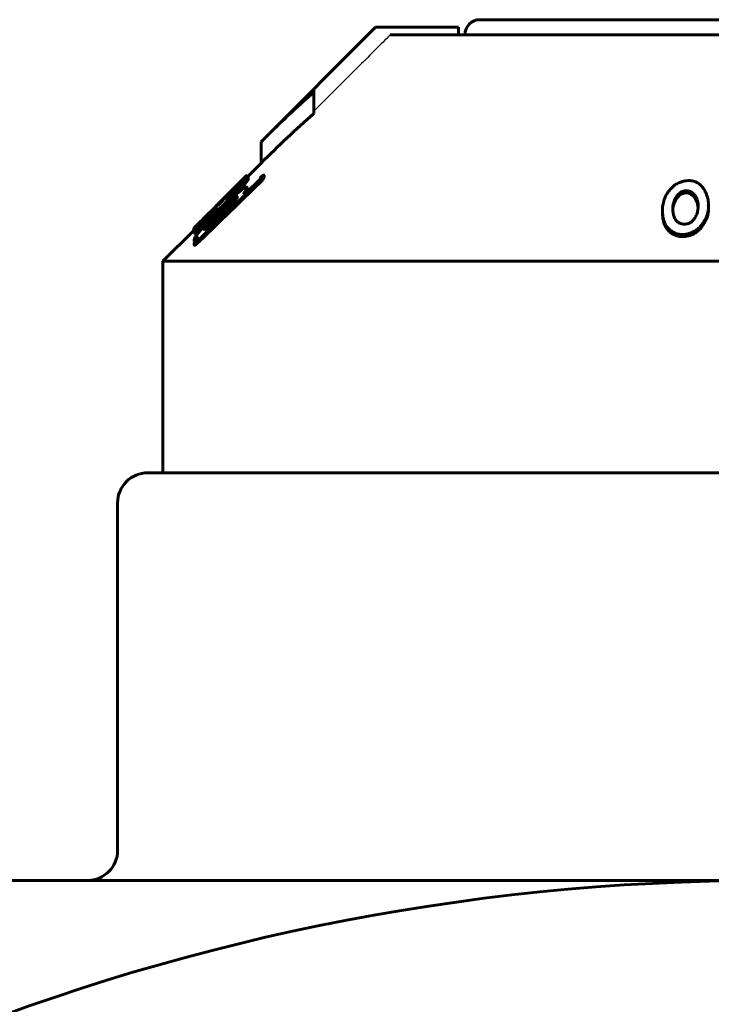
# Model space of a CAD drawing. Header units: millimetres. Extents: x -361 to 731, y -180 to 180.
# Tile 10 of 14: x 526 to 572, y 113 to 178. Entities that reach past the tile are written whole.
import ezdxf

# ---------------------------------------------------------------- set-up
doc = ezdxf.new("R2010")
doc.units = ezdxf.units.MM
doc.linetypes.add('K5LT-1', pattern=[0])
doc.linetypes.add('K5LT_BASIC', pattern=[0])
doc.layers.add('Системный слой (1)', color=7, linetype='Continuous', true_color=0x6c6c6c)

# ---------------------------------------------------------------- blocks, each defined once
blk = doc.blocks.new('U35')
at = {"layer": 'Системный слой (1)', "color": 150, "linetype": 'K5LT_BASIC', "lineweight": 60, "true_color": 0x0080ff}
for p, q in [((540.981, 167.686), (540.969, 167.675)), ((540.986, 167.69), (540.981, 167.686)), ((540.988, 167.691), (540.986, 167.69)), ((540.986, 167.688), (540.987, 167.69)), ((540.987, 167.69), (540.988, 167.691)), ((540.988, 167.691), (540.988, 167.691))]:
    blk.add_line(p, q, dxfattribs=at)
blk = doc.blocks.new('U36')
at = {"layer": 'Системный слой (1)', "color": 150, "linetype": 'K5LT_BASIC', "lineweight": 60, "true_color": 0x0080ff}
for p, q in [((570.655, 166.247), (570.318, 166.501)), ((570.829, 165.911), (570.655, 166.247)), ((570.891, 165.548), (570.829, 165.911))]:
    blk.add_line(p, q, dxfattribs=at)
blk = doc.blocks.new('U37')
at = {"layer": 'Системный слой (1)', "color": 150, "linetype": 'K5LT_BASIC', "lineweight": 60, "true_color": 0x0080ff}
for p, q in [((539.84, 166.265), (539.762, 166.189)), ((539.918, 166.339), (539.84, 166.265)), ((539.996, 166.413), (539.918, 166.339))]:
    blk.add_line(p, q, dxfattribs=at)
blk = doc.blocks.new('U38')
at = {"layer": 'Системный слой (1)', "color": 150, "linetype": 'K5LT_BASIC', "lineweight": 60, "true_color": 0x0080ff}
for p, q in [((538.991, 165.24), (538.996, 165.229)), ((538.996, 165.229), (539.016, 165.231)), ((539.016, 165.231), (539.058, 165.255))]:
    blk.add_line(p, q, dxfattribs=at)
blk = doc.blocks.new('U39')
at = {"layer": 'Системный слой (1)', "color": 150, "linetype": 'K5LT_BASIC', "lineweight": 60, "true_color": 0x0080ff}
for p, q in [((537.511, 163.319), (537.524, 163.309)), ((537.524, 163.309), (537.545, 163.306)), ((537.545, 163.306), (537.575, 163.311))]:
    blk.add_line(p, q, dxfattribs=at)
blk = doc.blocks.new('U40')
at = {"layer": 'Системный слой (1)', "color": 150, "linetype": 'K5LT_BASIC', "lineweight": 60, "true_color": 0x0080ff}
for p, q in [((537.466, 164.069), (537.468, 164.075)), ((537.468, 164.075), (537.472, 164.085)), ((537.472, 164.085), (537.48, 164.097))]:
    blk.add_line(p, q, dxfattribs=at)
blk = doc.blocks.new('U41')
at = {"layer": 'Системный слой (1)', "color": 150, "linetype": 'K5LT_BASIC', "lineweight": 60, "true_color": 0x0080ff}
for p, q in [((540.988, 167.609), (541.02, 167.631)), ((541.02, 167.631), (541.038, 167.639)), ((541.038, 167.639), (541.044, 167.633))]:
    blk.add_line(p, q, dxfattribs=at)
blk = doc.blocks.new('U43')
at = {"layer": 'Системный слой (1)', "color": 150, "linetype": 'K5LT_BASIC', "lineweight": 60, "true_color": 0x0080ff}
for p, q in [((537.48, 164.041), (537.492, 164.051)), ((537.492, 164.051), (537.522, 164.078)), ((537.522, 164.078), (537.566, 164.118))]:
    blk.add_line(p, q, dxfattribs=at)
blk = doc.blocks.new('U44')
at = {"layer": 'Системный слой (1)', "color": 150, "linetype": 'K5LT_BASIC', "lineweight": 60, "true_color": 0x0080ff}
for p, q in [((540.988, 167.552), (541.935, 168.5)), ((535.435, 162), (537.48, 164.045))]:
    blk.add_line(p, q, dxfattribs=at)
blk = doc.blocks.new('U45')
at = {"layer": 'Системный слой (1)', "color": 150, "linetype": 'K5LT_BASIC', "lineweight": 60, "true_color": 0x0080ff}
for p, q in [((539.434, 165.359), (539.732, 165.639)), ((539.732, 165.639), (540.025, 165.902)), ((540.025, 165.902), (540.276, 166.097))]:
    blk.add_line(p, q, dxfattribs=at)
blk = doc.blocks.new('U51')
at = {"layer": 'Системный слой (1)', "color": 150, "linetype": 'K5LT_BASIC', "lineweight": 60, "true_color": 0x0080ff}
for p, q in [((540.445, 166.653), (540.717, 166.953)), ((539.844, 166.017), (540.152, 166.34)), ((540.152, 166.34), (540.445, 166.653))]:
    blk.add_line(p, q, dxfattribs=at)
blk = doc.blocks.new('U55')
at = {"layer": 'Системный слой (1)', "color": 150, "linetype": 'K5LT_BASIC', "lineweight": 60, "true_color": 0x0080ff}
for p, q in [((569.231, 165.617), (569.215, 165.522)), ((569.258, 165.711), (569.231, 165.617)), ((569.215, 165.522), (569.208, 165.428))]:
    blk.add_line(p, q, dxfattribs=at)
blk = doc.blocks.new('U56')
at = {"layer": 'Системный слой (1)', "color": 150, "linetype": 'K5LT_BASIC', "lineweight": 60, "true_color": 0x0080ff}
for p, q in [((539.124, 165.83), (540.893, 167.599)), ((537.598, 164.304), (538.355, 165.061))]:
    blk.add_line(p, q, dxfattribs=at)
blk = doc.blocks.new('U62')
at = {"layer": 'Системный слой (1)', "color": 150, "linetype": 'K5LT_BASIC', "lineweight": 60, "true_color": 0x0080ff}
for p, q in [((538.523, 164.942), (538.663, 165.088)), ((538.663, 165.088), (538.807, 165.236)), ((538.807, 165.236), (538.953, 165.385))]:
    blk.add_line(p, q, dxfattribs=at)
blk = doc.blocks.new('U63')
at = {"layer": 'Системный слой (1)', "color": 150, "linetype": 'K5LT_BASIC', "lineweight": 60, "true_color": 0x0080ff}
for p, q in [((541.004, 166.686), (541.009, 166.697)), ((541.009, 166.697), (541.013, 166.708)), ((541.013, 166.708), (541.017, 166.718))]:
    blk.add_line(p, q, dxfattribs=at)

msp = doc.modelspace()

# ---------------------------------------------------------------- linework, layer by layer
at = {"layer": 'Системный слой (1)', "color": 150, "linetype": 'K5LT_BASIC', "lineweight": 60, "true_color": 0x0080ff}
for p, q in [((556.435, 178), (594.435, 178)), ((541.935, 169.914), (549.521, 177.5)), ((549.521, 177.5), (549.58, 177.5)), ((555.01, 177.5), (549.58, 177.5)), ((555.01, 177), (555.01, 177.5)), ((550.497, 177), (573.685, 177)), ((545.435, 173.363), (545.435, 173.211)), ((545.435, 171.797), (545.435, 173.211)), ((541.935, 168.5), (541.935, 169.914)), ((540.986, 167.547), (540.986, 167.688)), ((540.988, 167.55), (540.988, 167.691)), ((541.044, 167.609), (541.044, 167.633)), ((542.149, 167.566), (542.149, 167.707)), ((540.25, 166.917), (540.14, 166.808)), ((540.25, 166.859), (540.25, 166.917)), ((540.41, 166.912), (540.41, 166.897)), ((540.717, 166.953), (540.717, 167.094)), ((540.917, 167.471), (540.986, 167.547)), ((541.075, 167.558), (541.075, 167.545)), ((541.075, 167.404), (541.075, 167.545)), ((541.846, 167.194), (541.846, 167.335)), ((539.601, 166.226), (539.601, 166.303)), ((539.673, 166.244), (539.762, 166.331)), ((539.762, 166.189), (539.762, 166.331)), ((539.943, 166.621), (539.943, 166.624)), ((539.943, 166.561), (539.943, 166.621)), ((540.086, 166.792), (540.052, 166.758)), ((540.086, 166.776), (540.086, 166.792)), ((540.14, 166.754), (540.14, 166.808)), ((540.747, 166.442), (540.785, 166.474)), ((541.017, 166.718), (541.017, 166.86)), ((570.318, 166.501), (570.318, 166.643)), ((539.063, 165.688), (539.063, 165.733)), ((539.782, 166.095), (539.349, 165.659)), ((539.349, 165.543), (539.349, 165.659)), ((539.673, 166.102), (539.67, 166.099)), ((539.673, 166.102), (539.673, 166.244)), ((539.762, 166.189), (539.673, 166.102)), ((539.707, 166.111), (539.673, 166.079)), ((539.782, 165.959), (539.782, 166.095)), ((569.258, 165.711), (569.258, 165.853)), ((571.56, 165.725), (571.58, 165.639)), ((571.58, 165.639), (571.58, 165.745)), ((571.58, 165.498), (571.58, 165.639)), ((538.305, 164.997), (538.305, 165.011)), ((538.503, 165.193), (538.595, 165.285)), ((538.612, 165.302), (538.612, 165.317)), ((538.647, 165.038), (538.647, 165.026)), ((538.647, 164.885), (538.647, 165.026)), ((538.971, 165.544), (538.953, 165.527)), ((538.953, 165.385), (538.953, 165.527)), ((538.971, 165.402), (538.953, 165.385)), ((538.971, 165.402), (538.971, 165.544)), ((538.991, 165.24), (538.991, 165.382)), ((539.131, 165.205), (539.237, 165.309)), ((539.237, 165.168), (539.131, 165.064)), ((539.434, 165.164), (539.148, 164.885)), ((539.202, 165.399), (539.257, 165.452)), ((539.434, 165.359), (539.434, 165.5)), ((568.521, 165.244), (568.521, 165.385)), ((537.657, 164.226), (537.657, 164.343)), ((538.302, 164.172), (538.302, 164.314)), ((538.377, 164.723), (538.343, 164.689)), ((538.377, 164.581), (538.343, 164.547)), ((538.377, 164.581), (538.377, 164.723)), ((568.79, 164.179), (568.79, 164.321)), ((537.466, 164.031), (537.466, 164.069)), ((537.48, 164.041), (537.48, 164.183)), ((537.497, 163.87), (537.497, 164.012)), ((537.784, 164.045), (537.784, 164.187)), ((538.302, 164.172), (538.276, 164.139)), ((570.966, 164.087), (570.966, 164.229)), ((537.511, 163.319), (537.511, 163.461)), ((537.511, 163.068), (537.511, 163.21)), ((537.528, 163.08), (537.528, 163.222)), ((537.906, 163.37), (537.906, 163.511)), ((535.435, 162), (615.435, 162)), ((535.435, 148), (535.435, 162)), ((616.435, 148), (534.435, 148)), ((532.435, 146), (532.435, 123)), ((575.435, 121), (451.435, 121))]:
    msp.add_line(p, q, dxfattribs=at)
msp.add_circle((575.435, -26), 147, dxfattribs=at)
for centre, radius, start, end in [((556.435, 177), 1, 90, 180), ((575.66, 125.222), 39.644, 98.00239, 98.26632), ((534.435, 146), 2, 90, 180), ((530.435, 123), 2, 270, 0)]:
    msp.add_arc(centre, radius, start, end, dxfattribs=at)
at = {"layer": 'Системный слой (1)', "color": 7, "linetype": 'K5LT-1'}
for points, knots in [([(549.58, 177.5), (549.365, 177.286), (547.984, 175.907), (546.602, 174.528), (545.435, 173.363)], [0, 0, 0, 0, 0.304, 1.954023, 1.954023, 1.954023, 1.954023]), ([(550.497, 177), (550.177, 176.681), (549.499, 176.004), (548.469, 174.976), (547.101, 173.612), (546.092, 172.605), (545.435, 171.949)], [0, 0, 0, 0, 1.276408, 2.707342, 4.113524, 6.73638, 6.73638, 6.73638, 6.73638])]:
    msp.add_open_spline(points, degree=3, knots=knots, dxfattribs=at)
at = {"layer": 'Системный слой (1)', "color": 150, "linetype": 'K5LT_BASIC', "lineweight": 60, "true_color": 0x0080ff}
for points, knots in [([(545.435, 173.211), (544.958, 172.792), (544.025, 171.946), (542.864, 170.835), (542.175, 170.154), (541.935, 169.914)], [0, 0, 0, 0, 2.4017, 4.74577, 6, 6, 6, 6]), ([(545.435, 171.797), (544.837, 171.271), (543.659, 170.195), (542.505, 169.07), (541.935, 168.5)], [0, 0, 0, 0, 2.51244, 5, 5, 5, 5]), ([(540.25, 166.917), (540.341, 167.009), (540.495, 167.167), (540.641, 167.319), (540.715, 167.396), (540.757, 167.44), (540.803, 167.49), (540.85, 167.54), (540.922, 167.617), (540.963, 167.662), (540.984, 167.686), (540.986, 167.688)], [0, 0, 0, 0, 2.839157, 4.897006, 5.403898, 5.985571, 6.786306, 7.740498, 8.677308, 11.68046, 12, 12, 12, 12]), ([(541.075, 167.558), (541.075, 167.564), (541.07, 167.57), (541.05, 167.564), (541.024, 167.55), (540.992, 167.529), (540.944, 167.493), (540.89, 167.449), (540.843, 167.41), (540.823, 167.392)], [0, 0, 0, 0, 1.881133, 3.303553, 4.226116, 5.764853, 6.799753, 8.634258, 10, 10, 10, 10]), ([(542.149, 167.707), (542.143, 167.712), (542.13, 167.716), (542.107, 167.709), (542.094, 167.704), (542.08, 167.697), (542.061, 167.686), (542.035, 167.669), (542.007, 167.648), (541.978, 167.624), (541.924, 167.578), (541.88, 167.537), (541.846, 167.504)], [0, 0, 0, 0, 3.054772, 4.087976, 4.537085, 5.197613, 6.089196, 7.063609, 8.046294, 8.99553, 9.83962, 13, 13, 13, 13]), ([(541.846, 167.335), (541.876, 167.364), (541.919, 167.408), (541.978, 167.471), (542.014, 167.512), (542.045, 167.549), (542.07, 167.581), (542.112, 167.64), (542.136, 167.681), (542.149, 167.707)], [0, 0, 0, 0, 2.082945, 3.070418, 4.43191, 5.06467, 5.886025, 6.884231, 10, 10, 10, 10]), ([(541.846, 167.194), (541.876, 167.223), (541.919, 167.267), (541.978, 167.329), (542.014, 167.371), (542.045, 167.408), (542.07, 167.439), (542.112, 167.498), (542.136, 167.539), (542.149, 167.566)], [0, 0, 0, 0, 2.082945, 3.070418, 4.43191, 5.06467, 5.886025, 6.884231, 10, 10, 10, 10]), ([(540.823, 167.392), (540.719, 167.299), (540.492, 167.091), (540.112, 166.728), (539.708, 166.333), (539.432, 166.059), (539.295, 165.921)], [0, 0, 0, 0, 1.699632, 3.43004, 5.197194, 7, 7, 7, 7]), ([(540.41, 166.912), (540.41, 166.915), (540.407, 166.916), (540.394, 166.91), (540.375, 166.897), (540.35, 166.877), (540.324, 166.855), (540.292, 166.828), (540.257, 166.796), (540.22, 166.763), (540.173, 166.72), (540.1, 166.653), (539.992, 166.55), (539.873, 166.437), (539.793, 166.361), (539.762, 166.331)], [0, 0, 0, 0, 0.876333, 1.661463, 2.622109, 3.317114, 4.083198, 4.884177, 5.73278, 6.625186, 7.396228, 8.866036, 11.249643, 14.103123, 16, 16, 16, 16]), ([(539.782, 166.095), (539.889, 166.205), (540.043, 166.365), (540.274, 166.61), (540.485, 166.837), (540.639, 167.008), (540.717, 167.094)], [0, 0, 0, 0, 2.220592, 3.246296, 5.043341, 7, 7, 7, 7]), ([(540.25, 166.945), (540.218, 166.913), (540.165, 166.858), (540.099, 166.79), (540.053, 166.742), (540.023, 166.711), (539.998, 166.685), (539.979, 166.665), (539.961, 166.645), (539.949, 166.631), (539.943, 166.625), (539.943, 166.624), (539.943, 166.624)], [0, 0, 0, 0, 3.290735, 5.625847, 7.1729, 8.598658, 9.218678, 10.329102, 11.161718, 12.052796, 12.761305, 13, 13, 13, 13]), ([(540.086, 166.792), (540.128, 166.834), (540.18, 166.886), (540.236, 166.942), (540.264, 166.969), (540.289, 166.994), (540.308, 167.013), (540.332, 167.036), (540.338, 167.041), (540.338, 167.041)], [0, 0, 0, 0, 3.068811, 3.791411, 4.811295, 5.6407, 6.54595, 7.429229, 10, 10, 10, 10]), ([(540.338, 167.041), (540.338, 167.04), (540.333, 167.034), (540.307, 167.005), (540.274, 166.971), (540.25, 166.945)], [0, 0, 0, 0, 1.589278, 3.106431, 6, 6, 6, 6]), ([(540.717, 167.094), (540.751, 167.134), (540.81, 167.204), (540.883, 167.292), (540.936, 167.355), (540.974, 167.403), (541.006, 167.443), (541.029, 167.473), (541.049, 167.5), (541.067, 167.526), (541.074, 167.54), (541.075, 167.545), (541.075, 167.545)], [0, 0, 0, 0, 2.849149, 4.971425, 6.444351, 7.770175, 8.839568, 9.923347, 10.539356, 11.615873, 12.844794, 13, 13, 13, 13]), ([(540.717, 166.953), (540.751, 166.993), (540.81, 167.063), (540.883, 167.15), (540.936, 167.214), (540.974, 167.261), (541.006, 167.302), (541.029, 167.332), (541.049, 167.359), (541.067, 167.384), (541.074, 167.399), (541.075, 167.403), (541.075, 167.404)], [0, 0, 0, 0, 2.849149, 4.971425, 6.444351, 7.770175, 8.839568, 9.923347, 10.539356, 11.615873, 12.844794, 13, 13, 13, 13]), ([(541.017, 166.86), (541.017, 166.882), (541.009, 166.91), (540.976, 166.921), (540.943, 166.915), (540.904, 166.901), (540.854, 166.875), (540.796, 166.838), (540.757, 166.81), (540.747, 166.803)], [0, 0, 0, 0, 2.860105, 4.573833, 5.888623, 6.638091, 8.005081, 9.509025, 10, 10, 10, 10]), ([(569.35, 167.055), (569.26, 166.98), (569.124, 166.853), (568.966, 166.67), (568.863, 166.528), (568.765, 166.37), (568.676, 166.189), (568.606, 165.993), (568.539, 165.724), (568.521, 165.527), (568.521, 165.385)], [0, 0, 0, 0, 1.738836, 2.82707, 3.835327, 4.592273, 5.942738, 7.304619, 8.304245, 11, 11, 11, 11]), ([(570.015, 167.326), (569.939, 167.314), (569.823, 167.285), (569.697, 167.239), (569.594, 167.195), (569.484, 167.139), (569.394, 167.084), (569.35, 167.055)], [0, 0, 0, 0, 2.442065, 3.859676, 4.380073, 6.146694, 8, 8, 8, 8]), ([(571.526, 166.169), (571.504, 166.247), (571.456, 166.396), (571.372, 166.592), (571.286, 166.75), (571.212, 166.861), (571.128, 166.966), (571.049, 167.049), (570.965, 167.119), (570.88, 167.18), (570.797, 167.227), (570.685, 167.276), (570.574, 167.313), (570.411, 167.342), (570.223, 167.35), (570.086, 167.337), (570.015, 167.326)], [0, 0, 0, 0, 2.2688, 4.346965, 5.795623, 7.097762, 7.880491, 9.272701, 10.009309, 10.541229, 11.793552, 12.189864, 13.252639, 14.302688, 15.587717, 17, 17, 17, 17]), ([(539.063, 165.733), (539.105, 165.776), (539.178, 165.851), (539.257, 165.934), (539.344, 166.027), (539.419, 166.107), (539.504, 166.199), (539.559, 166.258), (539.593, 166.294), (539.601, 166.303)], [0, 0, 0, 0, 1.423283, 2.676568, 3.371659, 5.634277, 6.958105, 9.197355, 10, 10, 10, 10]), ([(540.747, 166.803), (540.652, 166.729), (540.484, 166.591), (540.259, 166.397), (540.113, 166.265), (539.959, 166.125), (539.681, 165.866), (539.427, 165.62), (539.257, 165.452)], [0, 0, 0, 0, 1.958425, 3.296974, 4.12341, 4.583495, 6.018114, 9, 9, 9, 9]), ([(539.434, 165.5), (539.501, 165.563), (539.605, 165.663), (539.756, 165.803), (539.876, 165.913), (540.003, 166.025), (540.097, 166.105), (540.185, 166.175), (540.244, 166.219), (540.3, 166.254), (540.333, 166.269), (540.353, 166.273), (540.368, 166.269), (540.372, 166.26), (540.372, 166.25)], [0, 0, 0, 0, 2.544984, 3.931563, 5.637035, 7.099214, 8.85211, 9.382997, 10.851297, 11.587984, 12.582316, 13.279704, 13.759891, 15, 15, 15, 15]), ([(539.601, 166.303), (539.617, 166.32), (539.645, 166.348), (539.698, 166.403), (539.739, 166.444), (539.782, 166.487), (539.818, 166.524), (539.858, 166.564), (539.903, 166.609), (539.968, 166.674), (540.018, 166.724), (540.052, 166.758)], [0, 0, 0, 0, 2.928045, 4.07222, 5.663341, 6.510877, 7.34066, 8.193089, 9.113181, 10.081488, 12, 12, 12, 12]), ([(539.707, 166.111), (539.768, 166.173), (539.856, 166.266), (539.978, 166.393), (540.063, 166.484), (540.155, 166.583), (540.219, 166.654), (540.279, 166.722), (540.319, 166.768), (540.359, 166.817), (540.387, 166.854), (540.406, 166.882), (540.41, 166.893), (540.41, 166.897)], [0, 0, 0, 0, 2.759405, 4.05489, 5.662593, 6.8493, 8.664734, 9.096276, 10.321451, 11.150252, 12.121756, 12.997684, 14, 14, 14, 14]), ([(539.943, 166.621), (539.943, 166.621), (539.943, 166.621), (539.947, 166.624), (539.954, 166.63), (539.966, 166.641), (539.984, 166.658), (540.009, 166.681), (540.037, 166.708), (540.08, 166.75), (540.115, 166.784), (540.14, 166.808)], [0, 0, 0, 0, 0.74846, 1.327158, 2.095938, 3.010953, 4.174793, 5.676484, 7.160116, 8.512883, 12, 12, 12, 12]), ([(540.747, 166.442), (540.782, 166.486), (540.846, 166.573), (540.913, 166.67), (540.956, 166.738), (540.991, 166.799), (541.009, 166.838), (541.017, 166.86)], [0, 0, 0, 0, 2.080322, 4.132122, 5.125435, 6.090952, 8, 8, 8, 8]), ([(569.258, 165.853), (569.277, 165.915), (569.31, 166.008), (569.367, 166.136), (569.415, 166.227), (569.474, 166.321), (569.531, 166.394), (569.602, 166.471), (569.663, 166.524), (569.728, 166.567), (569.772, 166.592), (569.834, 166.622), (569.909, 166.649), (569.969, 166.661), (569.998, 166.666)], [0, 0, 0, 0, 2.904128, 4.270601, 5.970636, 7.232127, 8.788854, 9.643034, 11.261401, 11.743952, 12.382763, 13.003859, 14.064167, 15, 15, 15, 15]), ([(569.998, 166.524), (569.976, 166.521), (569.929, 166.512), (569.864, 166.492), (569.802, 166.466), (569.751, 166.44), (569.68, 166.396), (569.614, 166.341), (569.546, 166.27), (569.495, 166.208), (569.449, 166.141), (569.404, 166.066), (569.361, 165.982), (569.308, 165.86), (569.276, 165.771), (569.258, 165.711)], [0, 0, 0, 0, 0.748424, 1.682875, 2.352816, 3.13287, 3.75136, 5.471912, 6.433906, 7.762068, 8.829089, 9.944953, 11.606397, 13.067026, 16, 16, 16, 16]), ([(570.318, 166.643), (570.29, 166.65), (570.234, 166.662), (570.15, 166.672), (570.071, 166.674), (570.021, 166.669), (569.998, 166.666)], [0, 0, 0, 0, 1.970782, 3.851431, 5.51168, 7, 7, 7, 7]), ([(570.318, 166.501), (570.29, 166.508), (570.234, 166.521), (570.15, 166.531), (570.071, 166.533), (570.021, 166.528), (569.998, 166.524)], [0, 0, 0, 0, 1.970782, 3.851431, 5.51168, 7, 7, 7, 7]), ([(570.895, 165.561), (570.895, 165.65), (570.886, 165.798), (570.852, 165.979), (570.819, 166.088), (570.789, 166.164), (570.758, 166.232), (570.712, 166.313), (570.652, 166.397), (570.576, 166.477), (570.491, 166.547), (570.405, 166.601), (570.344, 166.631), (570.318, 166.643)], [0, 0, 0, 0, 3.037142, 5.030314, 6.241486, 6.91014, 7.768581, 8.731215, 9.943266, 11.090941, 12.136334, 13.229737, 14, 14, 14, 14]), ([(539.295, 165.921), (539.17, 165.797), (538.894, 165.518), (538.62, 165.241), (538.469, 165.088)], [0, 0, 0, 0, 2.238587, 5, 5, 5, 5]), ([(538.558, 165.221), (538.617, 165.279), (538.701, 165.364), (538.81, 165.475), (538.922, 165.588), (539.006, 165.674), (539.063, 165.733)], [0, 0, 0, 0, 2.341819, 3.374507, 4.472894, 7, 7, 7, 7]), ([(538.991, 165.696), (538.978, 165.682), (538.955, 165.658), (538.913, 165.613), (538.875, 165.572), (538.827, 165.522), (538.785, 165.478), (538.734, 165.425), (538.701, 165.392), (538.652, 165.342), (538.62, 165.31), (538.595, 165.285)], [0, 0, 0, 0, 2.582727, 4.224835, 6.130532, 7.08035, 8.87906, 9.419288, 10.422206, 10.778216, 12, 12, 12, 12]), ([(538.991, 165.382), (538.991, 165.374), (538.995, 165.366), (539.015, 165.371), (539.03, 165.379), (539.045, 165.388), (539.066, 165.402), (539.093, 165.423), (539.134, 165.457), (539.184, 165.501), (539.259, 165.571), (539.313, 165.623), (539.349, 165.659)], [0, 0, 0, 0, 2.829768, 4.166271, 4.871793, 5.485473, 6.30093, 7.183967, 8.069779, 9.547386, 10.646736, 13, 13, 13, 13]), ([(539.434, 165.164), (539.515, 165.243), (539.635, 165.363), (539.787, 165.522), (539.898, 165.642), (539.994, 165.751), (540.101, 165.875), (540.167, 165.956), (540.209, 166.008)], [0, 0, 0, 0, 2.472745, 3.684649, 4.932824, 6.217568, 7.16074, 9, 9, 9, 9]), ([(539.673, 166.244), (539.67, 166.24), (539.666, 166.235), (539.661, 166.229), (539.657, 166.224), (539.656, 166.222), (539.656, 166.222)], [0, 0, 0, 0, 2.597637, 3.993898, 5.287712, 7, 7, 7, 7]), ([(539.656, 166.222), (539.656, 166.217), (539.656, 166.208), (539.658, 166.193), (539.66, 166.17), (539.665, 166.133), (539.67, 166.099), (539.673, 166.079)], [0, 0, 0, 0, 0.884792, 1.687003, 2.733734, 5.086976, 8, 8, 8, 8]), ([(540.209, 166.008), (540.24, 166.048), (540.28, 166.101), (540.334, 166.182), (540.358, 166.223), (540.372, 166.25)], [0, 0, 0, 0, 2.443377, 3.441744, 6, 6, 6, 6]), ([(569.258, 165.853), (569.244, 165.813), (569.222, 165.726), (569.209, 165.611), (569.207, 165.536), (569.207, 165.508)], [0, 0, 0, 0, 2.105656, 4.499335, 6, 6, 6, 6]), ([(570.966, 164.229), (571.042, 164.316), (571.166, 164.475), (571.297, 164.68), (571.381, 164.836), (571.447, 164.98), (571.512, 165.156), (571.566, 165.382), (571.58, 165.549), (571.58, 165.639)], [0, 0, 0, 0, 2.026055, 3.580087, 4.476427, 5.366037, 6.602313, 8.142607, 10, 10, 10, 10]), ([(571.58, 165.745), (571.58, 165.747), (571.58, 165.754), (571.579, 165.766), (571.577, 165.784), (571.574, 165.809), (571.569, 165.85), (571.561, 165.907), (571.547, 166.015), (571.535, 166.105), (571.526, 166.169)], [0, 0, 0, 0, 0.186985, 0.554316, 0.91041, 1.554744, 2.559124, 4.045888, 5.97909, 11, 11, 11, 11]), ([(571.56, 165.725), (571.563, 165.726), (571.568, 165.727), (571.573, 165.729), (571.576, 165.731), (571.578, 165.734), (571.58, 165.738), (571.58, 165.742), (571.58, 165.745)], [0, 0, 0, 0, 2.492251, 3.477821, 4.343884, 5.213958, 6.226146, 9, 9, 9, 9]), ([(538.469, 165.088), (538.385, 165.001), (538.274, 164.886), (538.104, 164.708), (537.993, 164.591), (537.895, 164.486), (537.811, 164.396), (537.741, 164.32), (537.648, 164.216), (537.582, 164.139), (537.535, 164.078), (537.509, 164.042), (537.499, 164.022), (537.497, 164.014), (537.497, 164.012)], [0, 0, 0, 0, 2.871248, 3.784617, 5.959847, 6.87882, 7.531744, 9.266715, 9.800569, 11.843311, 12.82905, 13.442946, 14.626481, 15, 15, 15, 15]), ([(537.657, 164.343), (537.72, 164.402), (537.815, 164.493), (537.942, 164.615), (538.027, 164.698), (538.14, 164.808), (538.319, 164.984), (538.47, 165.133), (538.558, 165.221)], [0, 0, 0, 0, 2.355043, 3.309843, 4.006483, 4.93952, 6.615772, 9, 9, 9, 9]), ([(539.202, 165.399), (539.044, 165.242), (538.852, 165.049), (538.635, 164.825), (538.527, 164.713), (538.335, 164.51), (538.15, 164.308), (537.963, 164.096), (537.884, 164.004), (537.835, 163.946)], [0, 0, 0, 0, 3.146351, 3.842236, 4.488303, 5.408524, 7.951462, 8.672173, 10, 10, 10, 10]), ([(538.503, 165.193), (538.461, 165.151), (538.404, 165.094), (538.339, 165.03), (538.3, 164.992), (538.263, 164.956), (538.226, 164.921), (538.173, 164.87), (538.134, 164.833), (538.113, 164.815), (538.108, 164.81)], [0, 0, 0, 0, 2.295047, 3.065224, 3.772701, 4.627219, 5.586823, 6.546532, 9.446184, 11, 11, 11, 11]), ([(538.108, 164.81), (538.117, 164.819), (538.132, 164.836), (538.166, 164.871), (538.202, 164.908), (538.254, 164.959), (538.285, 164.991), (538.305, 165.011)], [0, 0, 0, 0, 1.97009, 2.96107, 5.401102, 6.462171, 8, 8, 8, 8]), ([(538.953, 165.527), (538.885, 165.457), (538.793, 165.364), (538.654, 165.22), (538.557, 165.119), (538.442, 164.998), (538.367, 164.919), (538.291, 164.836), (538.245, 164.783), (538.199, 164.729), (538.172, 164.695), (538.15, 164.664), (538.145, 164.651), (538.145, 164.647)], [0, 0, 0, 0, 2.745771, 3.602286, 5.601589, 6.755827, 8.551744, 8.974339, 10.531093, 11.10338, 12.079667, 12.863865, 14, 14, 14, 14]), ([(539.131, 165.205), (539.05, 165.125), (538.928, 165.003), (538.752, 164.821), (538.607, 164.665), (538.448, 164.487), (538.352, 164.374), (538.302, 164.314)], [0, 0, 0, 0, 2.086905, 3.155501, 4.732598, 6.193295, 8, 8, 8, 8]), ([(539.131, 165.064), (539.05, 164.984), (538.928, 164.862), (538.752, 164.679), (538.607, 164.524), (538.448, 164.346), (538.352, 164.233), (538.302, 164.172)], [0, 0, 0, 0, 2.086905, 3.155501, 4.732598, 6.193295, 8, 8, 8, 8]), ([(538.305, 165.011), (538.335, 165.041), (538.38, 165.086), (538.444, 165.15), (538.492, 165.198), (538.535, 165.24), (538.564, 165.269), (538.582, 165.287), (538.593, 165.299), (538.601, 165.306), (538.607, 165.312), (538.611, 165.316), (538.612, 165.317), (538.612, 165.317)], [0, 0, 0, 0, 3.459795, 5.316683, 7.549542, 9.342726, 10.752337, 11.538252, 12.094667, 12.66833, 13.059339, 13.531377, 14, 14, 14, 14]), ([(538.377, 164.723), (538.398, 164.744), (538.429, 164.776), (538.472, 164.821), (538.51, 164.861), (538.552, 164.907), (538.591, 164.952), (538.62, 164.987), (538.637, 165.011), (538.644, 165.022), (538.647, 165.026)], [0, 0, 0, 0, 1.934518, 2.904162, 4.173717, 5.692739, 7.420465, 8.912491, 10.091919, 11, 11, 11, 11]), ([(538.647, 165.038), (538.647, 165.039), (538.643, 165.038), (538.634, 165.033), (538.623, 165.025), (538.605, 165.011), (538.584, 164.994), (538.545, 164.961), (538.512, 164.933), (538.486, 164.91)], [0, 0, 0, 0, 1.16325, 1.672215, 2.536411, 3.65903, 4.950005, 6.221525, 10, 10, 10, 10]), ([(539.434, 165.5), (539.434, 165.5), (539.434, 165.5), (539.433, 165.499), (539.432, 165.498), (539.431, 165.498), (539.43, 165.497), (539.428, 165.495), (539.424, 165.492), (539.42, 165.487), (539.413, 165.481), (539.403, 165.471), (539.385, 165.454), (539.353, 165.423), (539.302, 165.373), (539.26, 165.332), (539.237, 165.309)], [0, 0, 0, 0, 0.156271, 0.253941, 0.321091, 0.398941, 0.495434, 0.607757, 0.890522, 1.393702, 1.765771, 2.585777, 3.986372, 6.275759, 10.906491, 17, 17, 17, 17]), ([(539.434, 165.359), (539.434, 165.359), (539.434, 165.359), (539.433, 165.358), (539.432, 165.357), (539.431, 165.356), (539.43, 165.355), (539.428, 165.353), (539.424, 165.35), (539.42, 165.346), (539.413, 165.34), (539.403, 165.33), (539.385, 165.313), (539.353, 165.281), (539.302, 165.232), (539.26, 165.191), (539.237, 165.168)], [0, 0, 0, 0, 0.156271, 0.253941, 0.321091, 0.398941, 0.495434, 0.607757, 0.890522, 1.393702, 1.765771, 2.585777, 3.986372, 6.275759, 10.906491, 17, 17, 17, 17]), ([(568.521, 165.385), (568.521, 165.289), (568.528, 165.146), (568.554, 164.959), (568.591, 164.779), (568.659, 164.563), (568.742, 164.399), (568.79, 164.321)], [0, 0, 0, 0, 2.070939, 3.099266, 4.106596, 6.068724, 8, 8, 8, 8]), ([(568.521, 165.244), (568.521, 165.148), (568.528, 165.005), (568.554, 164.818), (568.591, 164.638), (568.659, 164.421), (568.742, 164.258), (568.79, 164.179)], [0, 0, 0, 0, 2.070939, 3.099266, 4.106596, 6.068724, 8, 8, 8, 8]), ([(569.207, 165.508), (569.207, 165.436), (569.211, 165.323), (569.231, 165.172), (569.255, 165.061), (569.283, 164.966), (569.323, 164.869), (569.369, 164.783), (569.438, 164.692), (569.502, 164.63), (569.576, 164.576), (569.645, 164.536), (569.728, 164.502), (569.832, 164.472), (569.911, 164.459), (569.96, 164.455)], [0, 0, 0, 0, 2.616272, 4.080238, 5.475185, 6.748314, 7.645074, 9.228259, 10.16163, 11.534466, 12.1368, 13.037394, 13.900674, 14.701953, 16, 16, 16, 16]), ([(570.141, 164.48), (570.166, 164.484), (570.2, 164.491), (570.249, 164.506), (570.292, 164.522), (570.345, 164.548), (570.4, 164.582), (570.456, 164.625), (570.514, 164.679), (570.569, 164.741), (570.616, 164.804), (570.67, 164.884), (570.73, 164.991), (570.79, 165.12), (570.825, 165.208), (570.84, 165.249)], [0, 0, 0, 0, 0.923689, 1.284071, 1.868561, 2.653212, 3.548347, 4.415861, 5.550427, 6.93449, 8.030289, 9.142636, 11.354741, 13.846563, 16, 16, 16, 16]), ([(570.84, 165.249), (570.844, 165.278), (570.852, 165.328), (570.862, 165.396), (570.871, 165.447), (570.878, 165.486), (570.883, 165.512), (570.887, 165.53), (570.89, 165.546), (570.893, 165.556), (570.895, 165.561)], [0, 0, 0, 0, 3.085543, 5.219641, 7.205968, 8.517964, 9.296772, 9.980017, 10.456736, 11, 11, 11, 11]), ([(570.966, 164.087), (571.042, 164.175), (571.166, 164.333), (571.297, 164.538), (571.381, 164.695), (571.447, 164.838), (571.512, 165.015), (571.566, 165.241), (571.58, 165.407), (571.58, 165.498)], [0, 0, 0, 0, 2.026055, 3.580087, 4.476427, 5.366037, 6.602313, 8.142607, 10, 10, 10, 10]), ([(537.48, 164.183), (537.48, 164.182), (537.487, 164.187), (537.51, 164.208), (537.55, 164.244), (537.598, 164.288), (537.642, 164.329), (537.657, 164.343)], [0, 0, 0, 0, 1.450104, 3.155297, 4.118464, 6.689764, 8, 8, 8, 8]), ([(537.784, 164.187), (537.826, 164.222), (537.902, 164.286), (538, 164.371), (538.067, 164.43), (538.114, 164.472), (538.174, 164.527), (538.251, 164.599), (538.313, 164.659), (538.343, 164.689)], [0, 0, 0, 0, 2.658813, 4.571723, 5.500637, 6.224272, 7.028572, 8.529888, 10, 10, 10, 10]), ([(537.784, 164.045), (537.826, 164.08), (537.902, 164.144), (538, 164.229), (538.067, 164.289), (538.114, 164.331), (538.174, 164.385), (538.251, 164.457), (538.313, 164.517), (538.343, 164.547)], [0, 0, 0, 0, 2.658813, 4.571723, 5.500637, 6.224272, 7.028572, 8.529888, 10, 10, 10, 10]), ([(538.486, 164.91), (538.463, 164.889), (538.42, 164.851), (538.356, 164.794), (538.296, 164.743), (538.244, 164.7), (538.208, 164.672), (538.184, 164.656), (538.166, 164.646), (538.15, 164.639), (538.145, 164.642), (538.145, 164.647)], [0, 0, 0, 0, 1.493903, 2.770243, 4.382662, 5.900937, 7.153224, 8.081833, 8.975486, 9.997392, 12, 12, 12, 12]), ([(538.176, 164.13), (538.176, 164.119), (538.182, 164.107), (538.205, 164.107), (538.234, 164.116), (538.268, 164.134), (538.307, 164.158), (538.348, 164.186), (538.394, 164.22), (538.451, 164.265), (538.516, 164.317), (538.609, 164.395), (538.726, 164.497), (538.862, 164.62), (539.002, 164.749), (539.096, 164.837), (539.148, 164.885)], [0, 0, 0, 0, 1.650226, 2.641201, 3.44972, 4.375546, 5.161701, 5.773517, 6.554298, 7.442125, 8.392769, 9.391814, 11.348771, 13.205453, 14.906163, 17, 17, 17, 17]), ([(538.302, 164.314), (538.28, 164.285), (538.249, 164.245), (538.214, 164.197), (538.194, 164.168), (538.182, 164.147), (538.177, 164.135), (538.176, 164.131), (538.176, 164.13)], [0, 0, 0, 0, 3.478355, 5.023293, 6.506976, 7.722207, 8.647874, 9, 9, 9, 9]), ([(538.377, 164.581), (538.398, 164.602), (538.429, 164.634), (538.472, 164.68), (538.51, 164.72), (538.552, 164.766), (538.591, 164.811), (538.62, 164.846), (538.637, 164.869), (538.644, 164.88), (538.647, 164.885)], [0, 0, 0, 0, 1.934518, 2.904162, 4.173717, 5.692739, 7.420465, 8.912491, 10.091919, 11, 11, 11, 11]), ([(568.79, 164.321), (568.846, 164.252), (568.943, 164.145), (569.086, 164.028), (569.217, 163.94), (569.325, 163.884), (569.45, 163.837), (569.553, 163.807), (569.693, 163.783), (569.858, 163.773), (569.981, 163.783), (570.049, 163.792)], [0, 0, 0, 0, 2.607965, 4.140629, 5.083942, 6.819207, 7.234791, 8.344464, 9.337302, 10.497818, 12, 12, 12, 12]), ([(537.598, 164.304), (537.567, 164.273), (537.532, 164.238), (537.499, 164.204), (537.484, 164.188), (537.48, 164.183), (537.48, 164.183)], [0, 0, 0, 0, 3.115455, 4.081137, 5.691003, 7, 7, 7, 7]), ([(537.497, 164.012), (537.497, 163.999), (537.509, 163.993), (537.548, 164.011), (537.578, 164.028), (537.616, 164.054), (537.683, 164.104), (537.743, 164.153), (537.784, 164.187)], [0, 0, 0, 0, 3.235924, 4.245074, 4.912048, 6.031357, 7.186537, 9, 9, 9, 9]), ([(537.497, 163.87), (537.497, 163.858), (537.509, 163.851), (537.548, 163.87), (537.578, 163.887), (537.616, 163.912), (537.683, 163.962), (537.743, 164.011), (537.784, 164.045)], [0, 0, 0, 0, 3.235924, 4.245074, 4.912048, 6.031357, 7.186537, 9, 9, 9, 9]), ([(537.835, 163.946), (537.781, 163.88), (537.701, 163.779), (537.608, 163.653), (537.548, 163.561), (537.517, 163.497), (537.511, 163.47), (537.511, 163.461)], [0, 0, 0, 0, 2.460153, 3.89213, 5.49117, 7.005979, 8, 8, 8, 8]), ([(568.79, 164.179), (568.846, 164.111), (568.943, 164.004), (569.086, 163.886), (569.217, 163.798), (569.325, 163.742), (569.45, 163.695), (569.553, 163.665), (569.693, 163.641), (569.858, 163.632), (569.981, 163.641), (570.049, 163.651)], [0, 0, 0, 0, 2.607965, 4.140629, 5.083942, 6.819207, 7.234791, 8.344464, 9.337302, 10.497818, 12, 12, 12, 12]), ([(570.049, 163.792), (570.104, 163.8), (570.193, 163.817), (570.303, 163.847), (570.385, 163.874), (570.465, 163.905), (570.556, 163.946), (570.655, 163.998), (570.8, 164.088), (570.901, 164.169), (570.966, 164.229)], [0, 0, 0, 0, 1.661691, 2.753172, 3.459885, 4.321429, 5.401412, 6.596369, 7.89287, 11, 11, 11, 11]), ([(570.049, 163.651), (570.104, 163.658), (570.193, 163.675), (570.303, 163.705), (570.385, 163.732), (570.465, 163.763), (570.556, 163.804), (570.655, 163.857), (570.8, 163.947), (570.901, 164.028), (570.966, 164.087)], [0, 0, 0, 0, 1.661691, 2.753172, 3.459885, 4.321429, 5.401412, 6.596369, 7.89287, 11, 11, 11, 11]), ([(537.511, 163.461), (537.515, 163.454), (537.527, 163.447), (537.552, 163.447), (537.577, 163.453), (537.61, 163.465), (537.648, 163.483), (537.69, 163.506), (537.745, 163.54), (537.789, 163.569), (537.818, 163.589)], [0, 0, 0, 0, 2.140829, 3.259465, 4.44214, 5.655213, 6.871589, 8.061423, 9.132072, 11, 11, 11, 11]), ([(537.818, 163.589), (537.788, 163.557), (537.741, 163.504), (537.678, 163.434), (537.632, 163.381), (537.595, 163.337), (537.567, 163.302), (537.541, 163.267), (537.521, 163.238), (537.512, 163.219), (537.511, 163.212), (537.511, 163.21)], [0, 0, 0, 0, 2.638748, 4.310684, 5.918997, 7.104119, 8.225359, 9.155633, 10.542094, 11.41178, 12, 12, 12, 12]), ([(537.511, 163.21), (537.511, 163.209), (537.511, 163.209), (537.513, 163.209), (537.516, 163.211), (537.519, 163.213), (537.523, 163.217), (537.526, 163.22), (537.528, 163.222)], [0, 0, 0, 0, 2.083242, 3.38667, 4.744712, 5.799114, 6.662426, 9, 9, 9, 9]), ([(537.511, 163.068), (537.511, 163.068), (537.511, 163.067), (537.513, 163.068), (537.516, 163.07), (537.519, 163.072), (537.523, 163.075), (537.526, 163.078), (537.528, 163.08)], [0, 0, 0, 0, 2.083242, 3.38667, 4.744712, 5.799114, 6.662426, 9, 9, 9, 9]), ([(537.528, 163.222), (537.528, 163.214), (537.532, 163.207), (537.546, 163.209), (537.556, 163.212), (537.571, 163.219), (537.59, 163.232), (537.616, 163.25), (537.647, 163.274), (537.682, 163.303), (537.724, 163.34), (537.776, 163.386), (537.839, 163.446), (537.883, 163.489), (537.906, 163.511)], [0, 0, 0, 0, 2.415638, 2.923763, 3.610448, 4.365856, 5.167941, 6.065659, 7.108076, 8.234058, 9.31588, 10.951464, 12.896895, 15, 15, 15, 15]), ([(537.528, 163.08), (537.528, 163.072), (537.532, 163.066), (537.546, 163.067), (537.556, 163.071), (537.571, 163.078), (537.59, 163.09), (537.616, 163.108), (537.647, 163.132), (537.682, 163.161), (537.724, 163.198), (537.776, 163.245), (537.839, 163.304), (537.883, 163.347), (537.906, 163.37)], [0, 0, 0, 0, 2.415638, 2.923763, 3.610448, 4.365856, 5.167941, 6.065659, 7.108076, 8.234058, 9.31588, 10.951464, 12.896895, 15, 15, 15, 15])]:
    msp.add_open_spline(points, degree=3, knots=knots, dxfattribs=at)
for points in [[(540.969, 167.675), (540.947, 167.653), (540.922, 167.628), (540.893, 167.599)], [(541.846, 167.335), (540.531, 166.063), (539.218, 164.788), (537.906, 163.511)], [(541.846, 167.194), (540.53, 165.921), (539.218, 164.646), (537.906, 163.37)], [(540.986, 167.547), (540.987, 167.548), (540.988, 167.549), (540.988, 167.55)], [(539.124, 165.83), (539.074, 165.78), (539.03, 165.736), (538.991, 165.696)], [(538.991, 165.382), (538.984, 165.448), (538.977, 165.502), (538.971, 165.544)], [(538.991, 165.24), (538.984, 165.307), (538.977, 165.361), (538.971, 165.402)]]:
    msp.add_open_spline(points, degree=3, dxfattribs=at)
at = {"layer": 'Системный слой (1)', "color": 7, "linetype": 'K5LT-1'}
msp.add_open_spline([(540.785, 166.474), (540.962, 166.646), (541.315, 166.989), (541.669, 167.332), (541.846, 167.504)], degree=3, dxfattribs=at)

# ---------------------------------------------------------------- block references
at = {"layer": 'Системный слой (1)'}
for name in ['U44', 'U56', 'U35', 'U41', 'U51', 'U37', 'U63', 'U36', 'U45', 'U55', 'U62', 'U38', 'U40', 'U43', 'U39']:
    msp.add_blockref(name, (0, 0), dxfattribs=at)

doc.saveas('drawing.dxf')
